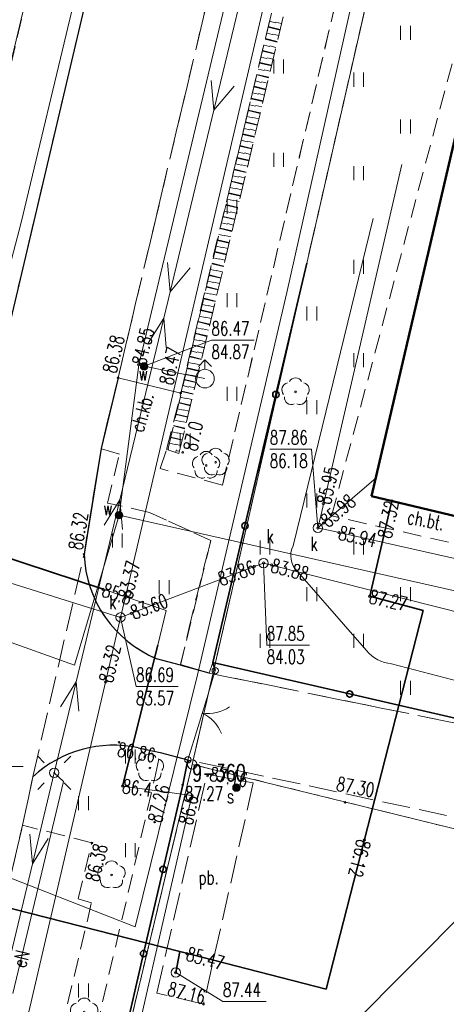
# Model space of a CAD drawing. Header units: metres. Extents: x 7427346 to 7428402, y 5774471 to 5775252.
# Tile 11 of 21: x 7427805 to 7427827, y 5774911 to 5774963. Entities that reach past the tile are written whole.
import ezdxf
from ezdxf.enums import TextEntityAlignment as Align

# ---------------------------------------------------------------- set-up
doc = ezdxf.new("R2010")
doc.units = ezdxf.units.M
for name, pattern in [('2_1', [0]), ('2_14', [1, -1]), ('2_OTKC', [1.5, 1, -0.5]), ('2_OTKJ', [2, 1.5, -0.5]), ('2_OTKK', [0]), ('2_OTKU', [2, 1.5, -0.5]), ('2_OTRK', [1.75, 1.25, -0.5]), ('2_OTRKG', [1.75, 1.25, -0.5]), ('2_OTZT', [1.5, 1, -0.5]), ('3_EGBU_A', [0]), ('4_SUCP', [0]), ('4_SUEP_A', [0]), ('4_SUKP', [0]), ('4_SULO', [0]), ('4_SUSP', [0]), ('4_SUTP_A', [0]), ('4_SUWP', [0]), ('GDE', [0]), ('GUK', [2, 1.5, -0.5]), ('GUZ', [1, 0.5, -0.5])]:
    doc.linetypes.add(name, pattern=pattern)
doc.layers.get('0').update_dxf_attribs({"color": 250, "linetype": 'CONTINUOUS', "lineweight": 100})
for name, color, linetype, lineweight in [('Dzialki', 7, 'GDE', 18), ('EGBB_L_0', 7, '3_EGBU_A', 50), ('Kontury', 3, 'GUK', 18), ('Numery_punktow', 7, 'CONTINUOUS', 9), ('Osnowy_poziome_numery', 7, 'CONTINUOUS', 9), ('OTK_E_T_1', 7, 'CONTINUOUS', 0), ('OTK_E_T_3', 7, 'CONTINUOUS', 0), ('OTK_L_0', 7, '2_OTKJ', 18), ('OTK_L_1', 7, '2_OTKK', 25), ('OTK_L_2', 7, '2_OTKC', 18), ('OTK_L_4', 7, '2_OTKU', 18), ('OTO_L_0', 7, 'CONTINUOUS', 35), ('OTO_L_1', 7, 'CONTINUOUS', 18), ('OTR_L_1', 7, '2_OTRK', 18), ('OTR_T_0', 7, 'CONTINUOUS', 18), ('OTR_T_1', 7, 'CONTINUOUS', 18), ('OTZ_L_3', 7, '2_OTZT', 18), ('Punkty', 7, 'CONTINUOUS', 18), ('SUE_T_3', 7, 'CONTINUOUS', 18), ('SUEP_E_T_0', 1, 'CONTINUOUS', 0), ('SUEP_L_0', 1, '4_SUEP_A', 18), ('SUER_T_0', 1, 'CONTINUOUS', 18), ('SUL_L_1', 7, '4_SULO', 35), ('SUP_T_0', 7, 'CONTINUOUS', 18), ('SUP_T_2', 7, 'CONTINUOUS', 18), ('SUS_E_T_0', 7, 'CONTINUOUS', 0), ('SUS_T_0', 7, 'CONTINUOUS', 18), ('SUSP_L_0', 7, '4_SUSP', 18), ('SUW_E_T_2', 5, 'CONTINUOUS', 0), ('SUW_T_2', 5, 'CONTINUOUS', 18), ('SUW_T_5', 5, 'CONTINUOUS', 18), ('SUWP_L_0', 5, '4_SUWP', 18), ('SUWR_T_0', 5, 'CONTINUOUS', 18), ('Uzytki', 3, 'GUZ', 18)]:
    doc.layers.add(name, color=color, linetype=linetype, lineweight=lineweight)
for name, color, linetype, lineweight, true_color in [('OTZ_T_0', 96, 'CONTINUOUS', 18, 0x008000), ('SUCP_L_0', 212, '4_SUCP', 18, 0xd200d2), ('SUCR_T_0', 212, 'CONTINUOUS', 18, 0xd200d2), ('SUK_E_T_4', 36, 'CONTINUOUS', 0, 0x803300), ('SUK_T_3', 36, 'CONTINUOUS', 18, 0x803300), ('SUKP_L_0', 36, '4_SUKP', 18, 0x803300), ('SUKR_T_0', 36, 'CONTINUOUS', 18, 0x803300), ('SUTP_L_0', 30, '4_SUTP_A', 18, 0xff9100)]:
    doc.layers.add(name, color=color, linetype=linetype, lineweight=lineweight, true_color=true_color)
doc.styles.get("Standard").update_dxf_attribs({"font": 'Simplex.SHX', "width": 0.75})

# ---------------------------------------------------------------- blocks, each defined once
blk = doc.blocks.new('GRT')
at = {"linetype": 'CONTINUOUS'}
blk.add_circle((0, 0), 0.25, dxfattribs=at)
blk = doc.blocks.new('2_OTRN')
at = {"linetype": 'CONTINUOUS'}
blk.add_circle((0, 0), 0.045, dxfattribs=at)
blk = doc.blocks.new('2_OTRS')
at = {"linetype": 'CONTINUOUS'}
blk.add_circle((0, 0), 0.045, dxfattribs=at)
blk = doc.blocks.new('2_OTZT')
at = {"linetype": 'CONTINUOUS'}
for p, q in [((-0.2625, -0.375), (-0.2625, 0.375)), ((0.2625, -0.375), (0.2625, 0.375))]:
    blk.add_line(p, q, dxfattribs=at)
blk = doc.blocks.new('2_OTZL')
at = {"linetype": 'CONTINUOUS'}
blk.add_circle((0, 0), 0.045, dxfattribs=at)
for centre, start, end in [((0, 0.375), 30.1401, 149.8599), ((-0.357, 0.116), 102.1445, 221.86), ((0.357, 0.116), 318.14, 77.8555), ((-0.22, -0.303), 174.1482, 293.8542), ((0.22, -0.303), 246.1458, 5.8518)]:
    blk.add_arc(centre, 0.375, start, end, dxfattribs=at)
blk = doc.blocks.new('4_SUPS')
at = {"linetype": 'CONTINUOUS'}
blk.add_circle((0, 0), 0.0625, dxfattribs=at)
blk = doc.blocks.new('4_SUEO_W')
at = {"linetype": 'CONTINUOUS'}
for p, q in [((-0.53035, 0.53035), (-0.8839, 0.8839)), ((0.53035, 0.53035), (0.8839, 0.8839)), ((-0.53035, -0.53035), (-0.8839, -0.8839)), ((0.53035, -0.53035), (0.8839, -0.8839))]:
    blk.add_line(p, q, dxfattribs=at)
blk.add_circle((0, 0), 0.025, dxfattribs=at)
blk = doc.blocks.new('4_SUPP')
at = {"linetype": 'CONTINUOUS'}
blk.add_circle((0, 0), 0.25, dxfattribs=at)
blk = doc.blocks.new('4_SUKS')
at = {"linetype": 'CONTINUOUS'}
blk.add_circle((0, 0), 0.25, dxfattribs=at)
blk = doc.blocks.new('4_SUPK')
at = {"linetype": 'CONTINUOUS'}
blk.add_circle((0, 0), 0.25, dxfattribs=at)
blk = doc.blocks.new('4_SUSU')
at = {"linetype": 'CONTINUOUS'}
for radius in [0.2, 0.175, 0.15, 0.125, 0.1, 0.075, 0.05, 0.025, 0.00715]:
    blk.add_circle((0, 0), radius, dxfattribs=at)
blk = doc.blocks.new('4_SUWW')
at = {"linetype": 'CONTINUOUS'}
for radius in [0.2, 0.175, 0.15, 0.125, 0.1, 0.075, 0.05, 0.025, 0.00715]:
    blk.add_circle((0, 0), radius, dxfattribs=at)
blk = doc.blocks.new('4_SUWH')
at = {"linetype": 'CONTINUOUS'}
for p, q in [((0, 1), (-0.35355, 0.64645)), ((0, 1), (0.35355, 0.64645)), ((0, 0.5), (0, 1))]:
    blk.add_line(p, q, dxfattribs=at)
blk.add_circle((0, 0), 0.5, dxfattribs=at)

msp = doc.modelspace()

# ---------------------------------------------------------------- linework, layer by layer
at = {"layer": 'Dzialki'}
for p, q in [((7427834.07, 5775011.75), (7427813.92, 5774923.56)), ((7427813.92, 5774923.56), (7427797.35, 5774854.38)), ((7427842, 5774916.65), (7427813.92, 5774923.56))]:
    msp.add_line(p, q, dxfattribs=at)
at = {"layer": 'EGBB_L_0', "linetype": '3_EGBU_A'}
for p, q in [((7427823.49, 5774937.9), (7427836.77, 5774994.93)), ((7427839.76, 5774934.02), (7427823.49, 5774937.9))]:
    msp.add_line(p, q, dxfattribs=at)
at = {"layer": 'Kontury'}
for p, q in [((7427813.92, 5774923.56), (7427834.07, 5775011.75)), ((7427797.35, 5774854.38), (7427813.92, 5774923.56))]:
    msp.add_line(p, q, dxfattribs=at)
at = {"layer": 'Osnowy_poziome_numery', "linetype": 'CONTINUOUS'}
msp.add_line((7427798.4, 5774923.44), (7427804.882, 5774923.44), dxfattribs=at)
at = {"layer": 'OTK_L_0', "linetype": '2_OTKJ'}
for p, q in [((7427803.71, 5774945.18), (7427813.8, 5774987.96)), ((7427809.96, 5774944.23), (7427816.61, 5774972.34)), ((7427809.05, 5774940.44), (7427809.96, 5774944.23)), ((7427808.14, 5774934.79), (7427809.05, 5774940.44)), ((7427805.41, 5774922.9), (7427808.14, 5774934.79)), ((7427813.292, 5774928.861), (7427812.02, 5774929.21)), ((7427814.83, 5774928.44), (7427813.292, 5774928.861)), ((7427837.24, 5774923.88), (7427814.83, 5774928.44)), ((7427812.2, 5774924.19), (7427811.04, 5774924.44)), ((7427813.69, 5774923.8), (7427812.2, 5774924.19)), ((7427841.186, 5774917.885), (7427813.69, 5774923.8)), ((7427804.86, 5774920.31), (7427805.41, 5774922.9)), ((7427794.61, 5774876.81), (7427804.86, 5774920.31))]:
    msp.add_line(p, q, dxfattribs=at)
for centre, radius, start, end in [((7427814.465, 5774935.049), 6.33, 182.3437, 247.2812), ((7427809.704, 5774918.263), 6.32, 77.7965, 132.7998)]:
    msp.add_arc(centre, radius, start, end, dxfattribs=at)
at = {"layer": 'OTK_L_1', "linetype": '2_OTKK'}
for p, q in [((7427813.8, 5774987.96), (7427803.71, 5774945.18)), ((7427809.96, 5774944.23), (7427809.05, 5774940.44)), ((7427809.05, 5774940.44), (7427808.14, 5774934.79)), ((7427813.292, 5774928.861), (7427812.02, 5774929.21)), ((7427814.83, 5774928.44), (7427813.292, 5774928.861)), ((7427811.04, 5774924.44), (7427812.2, 5774924.19)), ((7427812.2, 5774924.19), (7427813.69, 5774923.8))]:
    msp.add_line(p, q, dxfattribs=at)
for centre, radius, start, end in [((7427814.465, 5774935.049), 6.33, 182.3437, 247.2812), ((7427809.704, 5774918.263), 6.32, 77.7965, 132.7998)]:
    msp.add_arc(centre, radius, start, end, dxfattribs=at)
at = {"layer": 'OTK_L_2', "linetype": '2_OTKC'}
for p, q in [((7427807.92, 5774976.53), (7427800.61, 5774945.7)), ((7427824.305, 5774975.906), (7427815.53, 5774938.49)), ((7427821.36, 5774936.85), (7427831.8, 5774976.03)), ((7427823.49, 5774937.9), (7427832.35, 5774975.97)), ((7427809.96, 5774944.23), (7427816.61, 5774972.34)), ((7427813.31, 5774943.41), (7427819.19, 5774968.11)), ((7427815.02, 5774929.01), (7427820.04, 5774950.35)), ((7427809.42, 5774941.98), (7427809.96, 5774944.23)), ((7427812.55, 5774940.39), (7427813.31, 5774943.41)), ((7427809.05, 5774940.44), (7427809.42, 5774941.98)), ((7427810.03, 5774940.15), (7427809.05, 5774940.44)), ((7427809.39, 5774937.53), (7427810.03, 5774940.15)), ((7427812.21, 5774939.37), (7427812.55, 5774940.39)), ((7427815.53, 5774938.49), (7427812.21, 5774939.37)), ((7427839.76, 5774934.02), (7427823.49, 5774937.9)), ((7427811.64, 5774937.03), (7427809.39, 5774937.53)), ((7427811.64, 5774937.03), (7427814.92, 5774935.53)), ((7427839.32, 5774932.78), (7427821.36, 5774936.85)), ((7427814.92, 5774935.53), (7427813.3, 5774928.9)), ((7427813.3, 5774928.9), (7427814.83, 5774928.44)), ((7427814.83, 5774928.44), (7427815.02, 5774929.01)), ((7427811.93, 5774922.85), (7427812.2, 5774924.19)), ((7427813.69, 5774923.8), (7427812.2, 5774924.19)), ((7427813.41, 5774922.46), (7427813.69, 5774923.8)), ((7427808.11, 5774906.48), (7427811.93, 5774922.85)), ((7427794.61, 5774876.81), (7427804.86, 5774920.31)), ((7427808.56, 5774919.36), (7427804.86, 5774920.31)), ((7427807.83, 5774916.37), (7427808.56, 5774919.36)), ((7427808.54, 5774916.16), (7427807.83, 5774916.37)), ((7427798.95, 5774875.74), (7427808.54, 5774916.16))]:
    msp.add_line(p, q, dxfattribs=at)
at = {"layer": 'OTK_L_2', "linetype": '2_14'}
msp.add_line((7427813.31, 5774943.41), (7427809.96, 5774944.23), dxfattribs=at)
at = {"layer": 'OTK_L_2', "linetype": '2_OTKC', "lineweight": 0}
msp.add_line((7427809.63, 5774906.14), (7427813.41, 5774922.46), dxfattribs=at)
at = {"layer": 'OTK_L_4', "linetype": '2_OTKU'}
for p, q in [((7427813.41, 5774922.46), (7427813.69, 5774923.8)), ((7427841.186, 5774917.885), (7427813.69, 5774923.8)), ((7427812.03, 5774911.34), (7427814.7, 5774923.03)), ((7427817.18, 5774922.57), (7427814.52, 5774910.74)), ((7427814.7, 5774923.03), (7427817.18, 5774922.57)), ((7427814.52, 5774910.74), (7427812.03, 5774911.34))]:
    msp.add_line(p, q, dxfattribs=at)
at = {"layer": 'OTK_L_4', "linetype": '2_OTKU', "lineweight": 0}
msp.add_line((7427809.63, 5774906.14), (7427813.41, 5774922.46), dxfattribs=at)
at = {"layer": 'OTO_L_0'}
for p, q in [((7427818.389, 5774943.33), (7427820.04, 5774950.35)), ((7427816.737, 5774936.311), (7427818.389, 5774943.33)), ((7427815.02, 5774929.01), (7427816.737, 5774936.311)), ((7427815.15, 5774928.57), (7427815.02, 5774929.01)), ((7427815.02, 5774929.01), (7427822.328, 5774927.323)), ((7427822.328, 5774927.323), (7427829.784, 5774925.601)), ((7427813.41, 5774922.46), (7427813.69, 5774923.8)), ((7427812.366, 5774917.953), (7427813.41, 5774922.46)), ((7427811.322, 5774913.447), (7427812.366, 5774917.953)), ((7427809.63, 5774906.14), (7427811.322, 5774913.447))]:
    msp.add_line(p, q, dxfattribs=at)
for centre in [(7427818.389, 5774943.33), (7427816.737, 5774936.311), (7427822.328, 5774927.323), (7427812.366, 5774917.953), (7427811.322, 5774913.447)]:
    msp.add_circle(centre, 0.17, dxfattribs=at)
at = {"layer": 'OTO_L_1'}
for p, q in [((7427815.15, 5774928.57), (7427814.603, 5774926.783)), ((7427814.676, 5774927.022), (7427814.237, 5774925.587)), ((7427814.237, 5774925.587), (7427813.69, 5774923.8))]:
    msp.add_line(p, q, dxfattribs=at)
for centre in [(7427815.15, 5774928.57), (7427813.69, 5774923.8)]:
    msp.add_circle(centre, 0.17, dxfattribs=at)
for centre, start, end in [((7427814.772, 5774928.279), 260.9262, 305.0005), ((7427813.613, 5774924.491), 20.9629, 65.0373)]:
    msp.add_arc(centre, 2, start, end, dxfattribs=at)
at = {"layer": 'OTR_L_1', "linetype": '2_OTRK'}
for p, q in [((7427812.61, 5774940.37), (7427819.19, 5774968.11)), ((7427813.21, 5774940.17), (7427812.61, 5774940.37))]:
    msp.add_line(p, q, dxfattribs=at)
at = {"layer": 'OTR_L_1', "linetype": '2_OTRKG'}
msp.add_line((7427813.21, 5774940.17), (7427819.92, 5774968.31), dxfattribs=at)
at = {"layer": 'OTR_L_1', "linetype": '2_1'}
for p, q in [((7427818.045, 5774963.282), (7427818.365, 5774963.206)), ((7427818.693, 5774963.165), (7427818.373, 5774963.241)), ((7427817.893, 5774962.642), (7427818.213, 5774962.567)), ((7427817.969, 5774962.962), (7427818.609, 5774962.81)), ((7427818.617, 5774962.845), (7427817.977, 5774962.997)), ((7427818.541, 5774962.525), (7427818.221, 5774962.601)), ((7427817.817, 5774962.323), (7427818.456, 5774962.171)), ((7427818.464, 5774962.205), (7427817.826, 5774962.358)), ((7427817.666, 5774961.685), (7427818.304, 5774961.533)), ((7427818.312, 5774961.567), (7427817.674, 5774961.719)), ((7427817.742, 5774962.004), (7427818.061, 5774961.928)), ((7427818.388, 5774961.886), (7427818.069, 5774961.962)), ((7427817.515, 5774961.047), (7427818.152, 5774960.896)), ((7427818.16, 5774960.929), (7427817.523, 5774961.081)), ((7427817.59, 5774961.366), (7427817.909, 5774961.29)), ((7427818.236, 5774961.248), (7427817.917, 5774961.324)), ((7427817.439, 5774960.728), (7427817.758, 5774960.653)), ((7427818.084, 5774960.61), (7427817.765, 5774960.686)), ((7427817.288, 5774960.092), (7427817.606, 5774960.016)), ((7427817.364, 5774960.41), (7427818, 5774960.259)), ((7427818.008, 5774960.292), (7427817.371, 5774960.443)), ((7427817.932, 5774959.973), (7427817.614, 5774960.049)), ((7427817.137, 5774959.456), (7427817.455, 5774959.381)), ((7427817.213, 5774959.774), (7427817.849, 5774959.623)), ((7427817.856, 5774959.655), (7427817.22, 5774959.807)), ((7427817.78, 5774959.337), (7427817.463, 5774959.413)), ((7427817.062, 5774959.139), (7427817.697, 5774958.988)), ((7427817.705, 5774959.02), (7427817.07, 5774959.171)), ((7427816.911, 5774958.504), (7427817.546, 5774958.353)), ((7427817.553, 5774958.385), (7427816.919, 5774958.536)), ((7427816.987, 5774958.821), (7427817.304, 5774958.746)), ((7427817.629, 5774958.702), (7427817.312, 5774958.778)), ((7427816.761, 5774957.87), (7427817.395, 5774957.72)), ((7427817.402, 5774957.751), (7427816.769, 5774957.902)), ((7427816.836, 5774958.187), (7427817.153, 5774958.112)), ((7427817.478, 5774958.068), (7427817.161, 5774958.143)), ((7427816.686, 5774957.553), (7427817.003, 5774957.478)), ((7427817.327, 5774957.434), (7427817.01, 5774957.509)), ((7427816.536, 5774956.921), (7427816.852, 5774956.846)), ((7427816.611, 5774957.237), (7427817.244, 5774957.087)), ((7427817.251, 5774957.117), (7427816.618, 5774957.268)), ((7427817.176, 5774956.801), (7427816.859, 5774956.876)), ((7427816.386, 5774956.289), (7427816.702, 5774956.214)), ((7427816.461, 5774956.605), (7427817.093, 5774956.455)), ((7427817.1, 5774956.485), (7427816.468, 5774956.635)), ((7427817.025, 5774956.169), (7427816.709, 5774956.244)), ((7427816.311, 5774955.973), (7427816.943, 5774955.823)), ((7427816.95, 5774955.853), (7427816.318, 5774956.003)), ((7427816.161, 5774955.342), (7427816.792, 5774955.192)), ((7427816.799, 5774955.222), (7427816.169, 5774955.372)), ((7427816.236, 5774955.657), (7427816.552, 5774955.583)), ((7427816.874, 5774955.537), (7427816.559, 5774955.612)), ((7427816.012, 5774954.712), (7427816.642, 5774954.562)), ((7427816.649, 5774954.591), (7427816.019, 5774954.742)), ((7427816.087, 5774955.027), (7427816.402, 5774954.952)), ((7427816.724, 5774954.906), (7427816.409, 5774954.982)), ((7427815.937, 5774954.397), (7427816.252, 5774954.322)), ((7427816.574, 5774954.276), (7427816.259, 5774954.351)), ((7427815.788, 5774953.768), (7427816.102, 5774953.693)), ((7427815.863, 5774954.083), (7427816.492, 5774953.933)), ((7427816.499, 5774953.962), (7427815.87, 5774954.112)), ((7427816.424, 5774953.647), (7427816.109, 5774953.722)), ((7427815.639, 5774953.14), (7427815.953, 5774953.065)), ((7427815.714, 5774953.454), (7427816.342, 5774953.305)), ((7427816.349, 5774953.333), (7427815.72, 5774953.483)), ((7427816.274, 5774953.019), (7427815.96, 5774953.094)), ((7427815.565, 5774952.826), (7427816.192, 5774952.677)), ((7427816.199, 5774952.705), (7427815.571, 5774952.854)), ((7427815.416, 5774952.199), (7427816.043, 5774952.05)), ((7427816.049, 5774952.077), (7427815.422, 5774952.227)), ((7427815.49, 5774952.512), (7427815.804, 5774952.438)), ((7427816.124, 5774952.391), (7427815.81, 5774952.466)), ((7427815.267, 5774951.572), (7427815.893, 5774951.424)), ((7427815.9, 5774951.451), (7427815.274, 5774951.6)), ((7427815.341, 5774951.885), (7427815.655, 5774951.811)), ((7427815.975, 5774951.764), (7427815.661, 5774951.839)), ((7427815.751, 5774950.825), (7427815.125, 5774950.974)), ((7427815.193, 5774951.259), (7427815.506, 5774951.185)), ((7427815.825, 5774951.138), (7427815.512, 5774951.212)), ((7427815.045, 5774950.634), (7427815.357, 5774950.56)), ((7427815.119, 5774950.947), (7427815.744, 5774950.798)), ((7427815.676, 5774950.512), (7427815.364, 5774950.587)), ((7427814.897, 5774950.009), (7427815.209, 5774949.935)), ((7427814.971, 5774950.322), (7427815.595, 5774950.173)), ((7427815.602, 5774950.2), (7427814.977, 5774950.348)), ((7427815.527, 5774949.887), (7427815.215, 5774949.962)), ((7427814.822, 5774949.697), (7427815.447, 5774949.549)), ((7427815.453, 5774949.575), (7427814.829, 5774949.724)), ((7427814.675, 5774949.074), (7427815.298, 5774948.926)), ((7427815.304, 5774948.951), (7427814.681, 5774949.1)), ((7427814.749, 5774949.386), (7427815.06, 5774949.312)), ((7427815.378, 5774949.263), (7427815.067, 5774949.337)), ((7427814.527, 5774948.451), (7427815.149, 5774948.304)), ((7427815.155, 5774948.328), (7427814.533, 5774948.477)), ((7427814.601, 5774948.763), (7427814.912, 5774948.689)), ((7427815.23, 5774948.64), (7427814.918, 5774948.714)), ((7427814.379, 5774947.829), (7427815.001, 5774947.682)), ((7427815.007, 5774947.706), (7427814.385, 5774947.854)), ((7427814.453, 5774948.14), (7427814.764, 5774948.066)), ((7427815.081, 5774948.017), (7427814.77, 5774948.091)), ((7427814.306, 5774947.518), (7427814.616, 5774947.445)), ((7427814.933, 5774947.395), (7427814.622, 5774947.469)), ((7427814.158, 5774946.898), (7427814.469, 5774946.824)), ((7427814.232, 5774947.208), (7427814.853, 5774947.061)), ((7427814.859, 5774947.085), (7427814.238, 5774947.233)), ((7427814.785, 5774946.774), (7427814.474, 5774946.848)), ((7427814.011, 5774946.277), (7427814.321, 5774946.204)), ((7427814.085, 5774946.587), (7427814.705, 5774946.44)), ((7427814.711, 5774946.464), (7427814.091, 5774946.612)), ((7427813.938, 5774945.968), (7427814.557, 5774945.821)), ((7427814.563, 5774945.844), (7427813.943, 5774945.992)), ((7427814.637, 5774946.154), (7427814.327, 5774946.228)), ((7427813.791, 5774945.348), (7427814.41, 5774945.202)), ((7427814.415, 5774945.225), (7427813.797, 5774945.372)), ((7427813.864, 5774945.658), (7427814.174, 5774945.584)), ((7427814.489, 5774945.534), (7427814.18, 5774945.608)), ((7427813.644, 5774944.73), (7427814.262, 5774944.584)), ((7427814.268, 5774944.606), (7427813.65, 5774944.753)), ((7427813.718, 5774945.039), (7427814.027, 5774944.966)), ((7427814.341, 5774944.915), (7427814.032, 5774944.989)), ((7427814.12, 5774943.988), (7427813.503, 5774944.135)), ((7427813.571, 5774944.421), (7427813.88, 5774944.348)), ((7427814.194, 5774944.297), (7427813.885, 5774944.371)), ((7427813.425, 5774943.804), (7427813.733, 5774943.731)), ((7427813.498, 5774944.113), (7427814.115, 5774943.966)), ((7427814.047, 5774943.68), (7427813.738, 5774943.753)), ((7427813.278, 5774943.187), (7427813.586, 5774943.114)), ((7427813.351, 5774943.496), (7427813.968, 5774943.349)), ((7427813.973, 5774943.371), (7427813.357, 5774943.518)), ((7427813.9, 5774943.063), (7427813.592, 5774943.136)), ((7427813.132, 5774942.572), (7427813.44, 5774942.499)), ((7427813.205, 5774942.879), (7427813.821, 5774942.733)), ((7427813.826, 5774942.755), (7427813.21, 5774942.902)), ((7427813.059, 5774942.264), (7427813.675, 5774942.118)), ((7427813.68, 5774942.139), (7427813.064, 5774942.286)), ((7427813.753, 5774942.447), (7427813.445, 5774942.52)), ((7427812.913, 5774941.649), (7427813.528, 5774941.504)), ((7427813.533, 5774941.524), (7427812.919, 5774941.671)), ((7427812.986, 5774941.957), (7427813.294, 5774941.884)), ((7427813.606, 5774941.831), (7427813.299, 5774941.905)), ((7427812.768, 5774941.035), (7427813.382, 5774940.89)), ((7427813.386, 5774940.91), (7427812.773, 5774941.056)), ((7427812.841, 5774941.342), (7427813.148, 5774941.269)), ((7427813.46, 5774941.217), (7427813.153, 5774941.29)), ((7427812.695, 5774940.728), (7427813.002, 5774940.656)), ((7427813.313, 5774940.603), (7427813.006, 5774940.676)), ((7427812.622, 5774940.422), (7427812.679, 5774940.408)), ((7427813.034, 5774940.229), (7427813.084, 5774940.378)), ((7427813.24, 5774940.296), (7427813.124, 5774940.324))]:
    msp.add_line(p, q, dxfattribs=at)
at = {"layer": 'OTZ_L_3', "linetype": '2_OTZT'}
for p, q in [((7427815.53, 5774938.49), (7427824.32, 5774975.97)), ((7427821.36, 5774936.85), (7427831.8, 5774976.03)), ((7427813.31, 5774943.41), (7427819.19, 5774968.11)), ((7427812.55, 5774940.39), (7427813.31, 5774943.41)), ((7427808.14, 5774934.79), (7427809.05, 5774940.44)), ((7427810.03, 5774940.15), (7427809.05, 5774940.44)), ((7427809.39, 5774937.53), (7427810.03, 5774940.15)), ((7427812.21, 5774939.37), (7427812.55, 5774940.39)), ((7427811.64, 5774937.03), (7427809.39, 5774937.53)), ((7427839.32, 5774932.78), (7427821.36, 5774936.85)), ((7427814.14, 5774932.49), (7427814.92, 5774935.53)), ((7427813.292, 5774928.861), (7427813.76, 5774930.87)), ((7427813.292, 5774928.861), (7427812.02, 5774929.21)), ((7427837.24, 5774923.88), (7427814.83, 5774928.44)), ((7427812.2, 5774924.19), (7427811.04, 5774924.44)), ((7427811.93, 5774922.85), (7427812.2, 5774924.19)), ((7427804.86, 5774920.31), (7427805.41, 5774922.9)), ((7427808.11, 5774906.48), (7427811.93, 5774922.85)), ((7427808.56, 5774919.36), (7427804.86, 5774920.31)), ((7427807.83, 5774916.37), (7427808.56, 5774919.36)), ((7427808.54, 5774916.16), (7427807.83, 5774916.37)), ((7427798.95, 5774875.74), (7427808.54, 5774916.16))]:
    msp.add_line(p, q, dxfattribs=at)
at = {"layer": 'OTZ_L_3', "linetype": '2_OTZT', "lineweight": 0}
for p, q in [((7427815.02, 5774929.01), (7427820.04, 5774950.35)), ((7427815.53, 5774938.49), (7427812.21, 5774939.37)), ((7427814.92, 5774935.53), (7427811.64, 5774937.03)), ((7427813.76, 5774930.87), (7427814.14, 5774932.49)), ((7427814.83, 5774928.44), (7427815.02, 5774929.01))]:
    msp.add_line(p, q, dxfattribs=at)
at = {"layer": 'OTZ_L_3', "linetype": '2_OTZT'}
for centre, radius, start, end in [((7427814.465, 5774935.049), 6.33, 182.3437, 247.2812), ((7427809.704, 5774918.263), 6.32, 77.7965, 132.7998)]:
    msp.add_arc(centre, radius, start, end, dxfattribs=at)
at = {"layer": 'SUCP_L_0', "linetype": '4_SUCP'}
for p, q in [((7427804.79, 5774952.53), (7427807.58, 5774964.21)), ((7427801.04, 5774938.34), (7427804.79, 5774952.53)), ((7427824.59, 5774937.64), (7427823.4, 5774932.55)), ((7427823.4, 5774932.55), (7427826.25, 5774931.79)), ((7427826.25, 5774931.79), (7427821.08, 5774911.54)), ((7427813.25, 5774913.55), (7427787.28, 5774920.2)), ((7427821.08, 5774911.54), (7427813.25, 5774913.55))]:
    msp.add_line(p, q, dxfattribs=at)
at = {"layer": 'SUCR_T_0', "linetype": 'CONTINUOUS', "lineweight": 0}
for p, q in [((7427813.04, 5774912.43), (7427815.561, 5774910.887)), ((7427815.561, 5774910.887), (7427817.868, 5774910.887))]:
    msp.add_line(p, q, dxfattribs=at)
at = {"layer": 'SUEP_L_0', "linetype": '4_SUEP_A'}
for p, q in [((7427817.411, 5774968.259), (7427815.072, 5774958.536)), ((7427815.072, 5774958.536), (7427814.936, 5774960.111)), ((7427816.152, 5774959.819), (7427815.072, 5774958.536)), ((7427815.072, 5774958.536), (7427812.733, 5774948.813)), ((7427823.58, 5774952.74), (7427819.31, 5774935.25)), ((7427812.733, 5774948.813), (7427812.598, 5774950.389)), ((7427813.813, 5774950.096), (7427812.733, 5774948.813)), ((7427812.733, 5774948.813), (7427812.397, 5774947.417)), ((7427812.397, 5774947.417), (7427810.058, 5774937.694)), ((7427812.397, 5774947.417), (7427811.56, 5774946.075)), ((7427812.532, 5774945.841), (7427812.397, 5774947.417)), ((7427810.058, 5774937.694), (7427807.719, 5774927.971)), ((7427810.058, 5774937.694), (7427809.221, 5774936.353)), ((7427810.194, 5774936.119), (7427810.058, 5774937.694)), ((7427797.73, 5774936.7), (7427809.16, 5774932.92)), ((7427819.54, 5774933.87), (7427823.23, 5774929.65)), ((7427809.16, 5774932.92), (7427812.52, 5774931.79)), ((7427812.52, 5774931.79), (7427812.08, 5774929.93)), ((7427812.08, 5774929.93), (7427810.2, 5774922.4)), ((7427824.57, 5774928.94), (7427833.36, 5774926.61)), ((7427807.719, 5774927.971), (7427806.55, 5774923.11)), ((7427807.719, 5774927.971), (7427806.882, 5774926.63)), ((7427807.855, 5774926.396), (7427807.719, 5774927.971)), ((7427806.55, 5774923.11), (7427805.385, 5774918.248)), ((7427806.55, 5774923.11), (7427807.04, 5774922.64)), ((7427807.04, 5774922.64), (7427804.33, 5774911.31)), ((7427810.2, 5774922.4), (7427813.9, 5774921.89)), ((7427813.9, 5774921.89), (7427800.72, 5774864.19)), ((7427805.385, 5774918.248), (7427805.248, 5774919.823)), ((7427806.221, 5774919.59), (7427805.385, 5774918.248)), ((7427805.385, 5774918.248), (7427803.056, 5774908.523))]:
    msp.add_line(p, q, dxfattribs=at)
for centre, radius, start, end in [((7427820.35, 5774934.714), 1.17, 152.7442, 226.1804), ((7427824.716, 5774930.834), 1.9, 218.5629, 265.6033)]:
    msp.add_arc(centre, radius, start, end, dxfattribs=at)
at = {"layer": 'SUKP_L_0', "linetype": '4_SUKP'}
for p, q in [((7427823.3, 5774987.92), (7427810.33, 5774932.45)), ((7427820.73, 5774936.62), (7427825.12, 5774955.62)), ((7427820.63, 5774936.2), (7427823.72, 5774938.86)), ((7427810.09, 5774931.42), (7427791.13, 5774937.35)), ((7427820.63, 5774936.2), (7427820.73, 5774936.62)), ((7427821.76, 5774935.95), (7427820.63, 5774936.2)), ((7427841.15, 5774931.62), (7427821.76, 5774935.95)), ((7427810.67, 5774931.64), (7427817.24, 5774934.14)), ((7427817.24, 5774934.14), (7427817.73, 5774934.32)), ((7427817.73, 5774934.32), (7427818.16, 5774934.21)), ((7427818.16, 5774934.21), (7427841.28, 5774928.36)), ((7427810.33, 5774932.45), (7427810.09, 5774931.42)), ((7427810.09, 5774931.42), (7427810.67, 5774931.64)), ((7427809.29, 5774927.96), (7427810.09, 5774931.42)), ((7427802.46, 5774898.55), (7427809.29, 5774927.96)), ((7427813.1, 5774900.24), (7427839.52, 5774926.81))]:
    msp.add_line(p, q, dxfattribs=at)
at = {"layer": 'SUKR_T_0', "linetype": 'CONTINUOUS', "lineweight": 0}
for p, q in [((7427818.062, 5774940.408), (7427820.288, 5774940.408)), ((7427820.63, 5774936.2), (7427820.288, 5774940.408)), ((7427817.73, 5774934.32), (7427817.897, 5774929.928)), ((7427810.09, 5774931.42), (7427810.92, 5774927.717)), ((7427817.897, 5774929.928), (7427820.177, 5774929.928)), ((7427810.92, 5774927.717), (7427813.172, 5774927.717))]:
    msp.add_line(p, q, dxfattribs=at)
at = {"layer": 'SUL_L_1', "linetype": '4_SULO'}
for p, q in [((7427823.4, 5774932.55), (7427824.59, 5774937.64)), ((7427797.73, 5774936.7), (7427809.16, 5774932.92)), ((7427826.25, 5774931.79), (7427823.4, 5774932.55)), ((7427821.08, 5774911.54), (7427826.25, 5774931.79)), ((7427812.08, 5774929.93), (7427810.2, 5774922.4)), ((7427813.25, 5774913.55), (7427787.28, 5774920.2)), ((7427813.25, 5774913.55), (7427813.04, 5774912.43)), ((7427813.25, 5774913.55), (7427821.08, 5774911.54))]:
    msp.add_line(p, q, dxfattribs=at)
at = {"layer": 'SUSP_L_0', "linetype": '4_SUSP'}
for p, q in [((7427825.21, 5774976.61), (7427818.98, 5774948.78)), ((7427818.98, 5774948.78), (7427814.2, 5774928.35)), ((7427814.2, 5774928.35), (7427810.88, 5774914.87)), ((7427810.88, 5774914.87), (7427803.52, 5774917.75))]:
    msp.add_line(p, q, dxfattribs=at)
at = {"layer": 'SUTP_L_0', "linetype": '4_SUTP_A'}
msp.add_line((7427800.54, 5774945.58), (7427812.59, 5774996.29), dxfattribs=at)
at = {"layer": 'SUWP_L_0', "linetype": '4_SUWP'}
for p, q in [((7427818.11, 5774974.37), (7427811.06, 5774944.92)), ((7427723.08, 5774959.24), (7427807.63, 5774928.86)), ((7427811.06, 5774944.92), (7427810.01, 5774936.88)), ((7427811.06, 5774944.92), (7427811.35, 5774944.84)), ((7427811.35, 5774944.84), (7427814.6, 5774944.18)), ((7427807.63, 5774928.86), (7427810.01, 5774936.88)), ((7427848.49, 5774928.2), (7427810.01, 5774936.88))]:
    msp.add_line(p, q, dxfattribs=at)
at = {"layer": 'SUWR_T_0', "linetype": 'CONTINUOUS', "lineweight": 0}
for p, q in [((7427811.35, 5774944.84), (7427814.949, 5774946.242)), ((7427814.949, 5774946.242), (7427817.229, 5774946.242))]:
    msp.add_line(p, q, dxfattribs=at)
at = {"layer": 'Uzytki'}
for p, q in [((7427834.07, 5775011.75), (7427813.92, 5774923.56)), ((7427813.92, 5774923.56), (7427797.35, 5774854.38)), ((7427842, 5774916.65), (7427813.92, 5774923.56))]:
    msp.add_line(p, q, dxfattribs=at)

# ---------------------------------------------------------------- block references
at = {"layer": 'OTR_T_0'}
for p in [(7427809.96, 5774944.23), (7427813.31, 5774943.41), (7427808.14, 5774934.79), (7427810.01, 5774924.74), (7427814.74, 5774922.94), (7427813.41, 5774922.46), (7427822.08, 5774921.53), (7427811.91, 5774920.48), (7427808.56, 5774919.36), (7427814.52, 5774910.74)]:
    msp.add_blockref('2_OTRS', p, dxfattribs=at)
at = {"layer": 'OTR_T_1'}
msp.add_blockref('2_OTRN', (7427813.41, 5774940.24), dxfattribs=at)
at = {"layer": 'OTZ_L_3'}
for p in [(7427825.31, 5774962.66), (7427818.54, 5774960.87), (7427822.81, 5774960.16), (7427825.31, 5774957.66), (7427818.54, 5774955.87), (7427822.81, 5774955.16), (7427816.04, 5774953.37), (7427822.81, 5774950.16), (7427816.04, 5774948.37), (7427820.31, 5774947.66), (7427822.81, 5774945.16), (7427816.04, 5774943.37), (7427820.31, 5774942.66), (7427813.54, 5774940.87), (7427820.31, 5774937.66), (7427809.92, 5774935.53), (7427817.81, 5774935.16), (7427822.81, 5774935.16), (7427812.42, 5774933.03), (7427820.31, 5774932.66), (7427825.31, 5774932.66), (7427817.81, 5774930.16), (7427822.81, 5774930.16), (7427825.31, 5774927.66), (7427810.61, 5774923.98), (7427808.11, 5774921.48), (7427810.61, 5774918.98), (7427808.11, 5774911.48)]:
    msp.add_blockref('2_OTZT', p, dxfattribs=at)
at = {"layer": 'OTZ_T_0'}
for p in [(7427819.44, 5774943.47), (7427815.17, 5774939.71), (7427814.66, 5774939.54), (7427811.66, 5774923.37), (7427809.61, 5774917.65), (7427808.15, 5774910.32)]:
    msp.add_blockref('2_OTZL', p, dxfattribs=at)
at = {"layer": 'Punkty'}
msp.add_blockref('GRT', (7427813.92, 5774923.56), dxfattribs=at)
at = {"layer": 'SUCR_T_0'}
for p in [(7427824.59, 5774937.64), (7427823.4, 5774932.55), (7427823.11, 5774919.51), (7427813.64, 5774913.45), (7427813.04, 5774912.43)]:
    msp.add_blockref('4_SUPS', p, dxfattribs=at)
at = {"layer": 'SUE_T_3'}
for name in ['4_SUEO_W', '4_SUPP']:
    msp.add_blockref(name, (7427806.55, 5774923.11), dxfattribs=at)
at = {"layer": 'SUER_T_0'}
for p in [(7427809.16, 5774932.92), (7427810.2, 5774922.4), (7427813.9, 5774921.89)]:
    msp.add_blockref('4_SUPS', p, dxfattribs=at)
at = {"layer": 'SUK_T_3'}
for p in [(7427820.63, 5774936.2), (7427817.73, 5774934.32), (7427810.09, 5774931.42)]:
    msp.add_blockref('4_SUKS', p, dxfattribs=at)
at = {"layer": 'SUKR_T_0'}
for p in [(7427820.93, 5774937.49), (7427820.63, 5774936.2), (7427820.94, 5774936.46), (7427821.76, 5774935.95), (7427817.24, 5774934.14), (7427817.73, 5774934.32), (7427818.16, 5774934.21), (7427810.33, 5774932.45), (7427810.67, 5774931.64), (7427810.09, 5774931.42), (7427809.29, 5774927.96)]:
    msp.add_blockref('4_SUPS', p, dxfattribs=at)
at = {"layer": 'SUP_T_0'}
msp.add_blockref('4_SUPK', (7427813.04, 5774912.43), dxfattribs=at)
at = {"layer": 'SUP_T_2'}
msp.add_blockref('4_SUPP', (7427806.55, 5774923.11), dxfattribs=at)
at = {"layer": 'SUS_T_0'}
msp.add_blockref('4_SUSU', (7427816.28, 5774922.32), dxfattribs=at)
at = {"layer": 'SUW_T_2'}
msp.add_blockref('4_SUWH', (7427814.6, 5774944.18), dxfattribs=at)
at = {"layer": 'SUW_T_5'}
for p in [(7427811.35, 5774944.84), (7427810.01, 5774936.88)]:
    msp.add_blockref('4_SUWW', p, dxfattribs=at)
at = {"layer": 'SUWR_T_0'}
for p in [(7427811.06, 5774944.92), (7427811.35, 5774944.84)]:
    msp.add_blockref('4_SUPS', p, dxfattribs=at)

# ---------------------------------------------------------------- texts
at = {"layer": 'Numery_punktow', "width": 0.7}
msp.add_text('9-360', height=0.9, dxfattribs=at).set_placement((7427813.92, 5774923.56), align=Align.TOP_LEFT)
at = {"layer": 'OTK_E_T_1', "lineweight": 9, "width": 0.7}
for s, rotation, p in [('ch.kb.', 74.3318, (7427811.234, 5774942.381)), ('ch.bt.', 348.8708, (7427826.402, 5774936.612))]:
    msp.add_text(s, height=0.75, rotation=rotation, dxfattribs=at).set_placement(p, align=Align.MIDDLE)
at = {"layer": 'OTK_E_T_3', "lineweight": 9, "width": 0.7}
msp.add_text('pb.', height=0.75, rotation=0.7563, dxfattribs=at).set_placement((7427814.798, 5774917.396), align=Align.MIDDLE)
at = {"layer": 'OTR_T_0', "lineweight": 9, "width": 0.7}
for s, rotation, p in [('86.38', 77.05, (7427809.49, 5774944.5)), ('86.47', 76.88, (7427812.51, 5774943.87)), ('86.32', 80.79, (7427807.67, 5774935.04)), ('87.26', 76.82, (7427811.91, 5774920.48))]:
    msp.add_text(s, height=0.75, rotation=rotation, dxfattribs=at).set_placement(p, align=Align.MIDDLE_LEFT)
msp.add_text('86.86', height=0.75, rotation=350.15, dxfattribs=at).set_placement((7427810.01, 5774924.74), align=Align.TOP_LEFT)
for s, rotation, p in [('87.16', 349.82, (7427814.807, 5774922.691)), ('87.30', 349.65, (7427821.575, 5774922.168))]:
    msp.add_text(s, height=0.75, rotation=rotation, dxfattribs=at).set_placement(p)
msp.add_text('87.27', height=0.75, dxfattribs=at).set_placement((7427813.543, 5774922.38), align=Align.TOP_LEFT)
msp.add_text('86.38', height=0.75, rotation=76.48, dxfattribs=at).set_placement((7427808.674, 5774919.376), align=Align.TOP_RIGHT)
msp.add_text('87.16', height=0.75, rotation=346.5734, dxfattribs=at).set_placement((7427814.52, 5774910.74), align=Align.RIGHT)
at = {"layer": 'OTR_T_1', "lineweight": 9, "width": 0.7}
msp.add_text('87.0', height=0.75, rotation=77.1, dxfattribs=at).set_placement((7427813.427, 5774940.415), align=Align.TOP_LEFT)
at = {"layer": 'SUCR_T_0', "lineweight": 9, "width": 0.7}
msp.add_text('87.32', height=0.75, rotation=78.28, dxfattribs=at).set_placement((7427824.59, 5774937.64), align=Align.MIDDLE_RIGHT)
for s, rotation, p in [('87.27', 347.68, (7427823.4, 5774932.55)), ('86.12', 255.68, (7427823.11, 5774919.51)), ('85.47', 344.77, (7427813.64, 5774913.45))]:
    msp.add_text(s, height=0.75, rotation=rotation, dxfattribs=at).set_placement(p, align=Align.MIDDLE_LEFT)
msp.add_text('87.44', height=0.75, dxfattribs=at).set_placement((7427815.561, 5774911.887), align=Align.TOP_LEFT)
at = {"layer": 'SUEP_E_T_0', "lineweight": 9, "width": 0.7}
msp.add_text('eN', height=0.75, rotation=75.9172, dxfattribs=at).set_placement((7427804.776, 5774913.174), align=Align.MIDDLE)
at = {"layer": 'SUER_T_0', "lineweight": 9, "width": 0.7}
for s, rotation, p in [('85.8', 341.412, (7427809.16, 5774932.92)), ('86.4', 352.152, (7427810.2, 5774922.4))]:
    msp.add_text(s, height=0.75, rotation=rotation, dxfattribs=at).set_placement(p, align=Align.MIDDLE_LEFT)
msp.add_text('86.6', height=0.75, rotation=77.133, dxfattribs=at).set_placement((7427813.9, 5774921.89), align=Align.MIDDLE_RIGHT)
at = {"layer": 'SUK_E_T_4', "lineweight": 9, "width": 0.7}
for p in [(7427817.89, 5774935.39), (7427820.23, 5774934.98), (7427809.49, 5774931.853)]:
    msp.add_text('k', height=0.75, dxfattribs=at).set_placement(p)
at = {"layer": 'SUKR_T_0', "lineweight": 9, "width": 0.7}
for s, p in [('87.86', (7427818.062, 5774941.408)), ('86.18', (7427818.062, 5774940.158)), ('87.85', (7427817.897, 5774930.928)), ('84.03', (7427817.897, 5774929.678)), ('86.69', (7427810.92, 5774928.717)), ('83.57', (7427810.92, 5774927.467))]:
    msp.add_text(s, height=0.75, dxfattribs=at).set_placement(p, align=Align.TOP_LEFT)
for s, rotation, p in [('85.95', 76.87, (7427820.93, 5774937.49)), ('85.98', 40.48, (7427820.94, 5774936.46)), ('85.94', 347.58, (7427821.76, 5774935.95)), ('83.37', 76.94, (7427810.33, 5774932.45)), ('83.88', 345.68, (7427818.16, 5774934.21)), ('83.60', 20.62, (7427810.67, 5774931.64)), ('83.32', 76.88, (7427809.29, 5774927.96))]:
    msp.add_text(s, height=0.75, rotation=rotation, dxfattribs=at).set_placement(p, align=Align.MIDDLE_LEFT)
msp.add_text('83.86', height=0.75, rotation=20.62, dxfattribs=at).set_placement((7427817.24, 5774934.14), align=Align.MIDDLE_RIGHT)
at = {"layer": 'SUS_E_T_0', "lineweight": 9, "width": 0.7}
msp.add_text('s', height=0.75, dxfattribs=at).set_placement((7427815.774, 5774921.494))
at = {"layer": 'SUW_E_T_2', "lineweight": 9, "width": 0.7}
msp.add_text('w', height=0.75, dxfattribs=at).set_placement((7427811.047, 5774944.08))
msp.add_text('w', height=0.75, dxfattribs=at).set_placement((7427809.659, 5774936.874), align=Align.RIGHT)
at = {"layer": 'SUWR_T_0', "lineweight": 9, "width": 0.7}
for s, p in [('86.47', (7427814.949, 5774947.242)), ('84.87', (7427814.949, 5774945.992))]:
    msp.add_text(s, height=0.75, dxfattribs=at).set_placement(p, align=Align.TOP_LEFT)
msp.add_text('84.85', height=0.75, rotation=76.6879, dxfattribs=at).set_placement((7427811.06, 5774944.92), align=Align.MIDDLE_LEFT)

doc.saveas('drawing.dxf')
